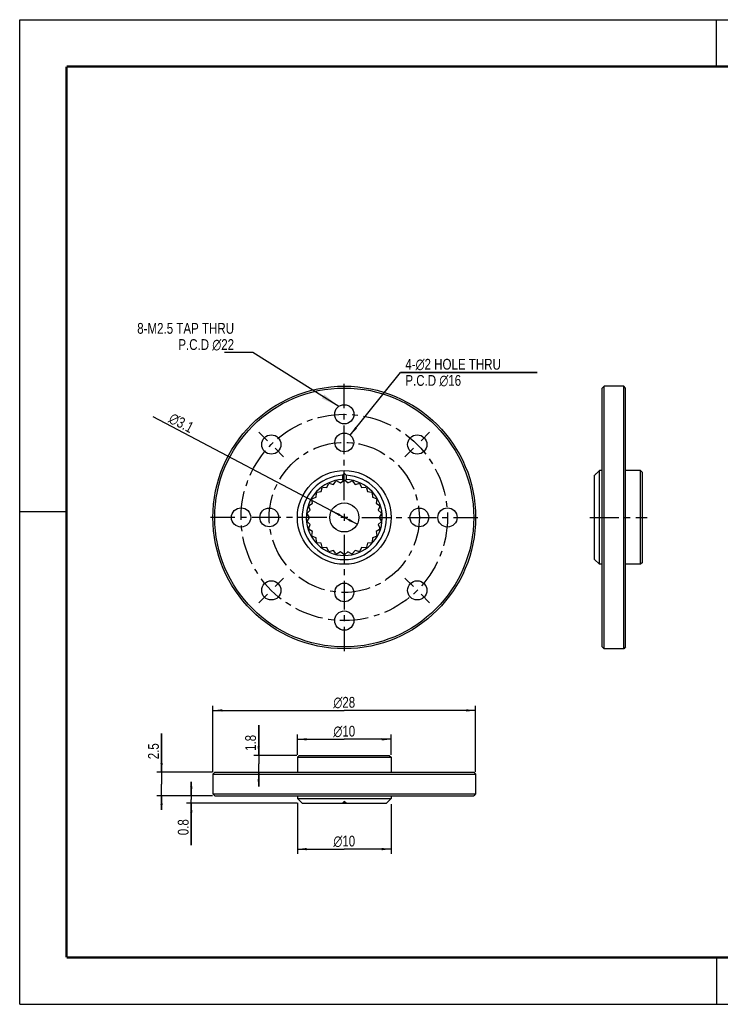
# Model space of a CAD drawing. Header units: millimetres. Extents: x 0 to 149, y 0 to 105.
# Tile 1 of 3: x 0 to 75, y 0 to 105. Entities that reach past the tile are written whole.
import ezdxf

# ---------------------------------------------------------------- set-up
doc = ezdxf.new("R2010")
doc.units = ezdxf.units.MM
doc.header["$LTSCALE"] = 8.1675
doc.linetypes.add('CENTER', pattern=[0.6, 0.375, -0.075, 0.075, -0.075])
doc.layers.get('0').update_dxf_attribs({"linetype": 'CONTINUOUS'})
for name, color, linetype in [('02___PRT_ALL_AXES', 7, 'CONTINUOUS'), ('7_ALL_FEATURES', 7, 'CONTINUOUS'), ('8_ALL_NOTES_BALLOONS_SYMBOLS_GT', 7, 'CONTINUOUS')]:
    doc.layers.add(name, color=color, linetype=linetype)
doc.styles.get("Standard").update_dxf_attribs({"font": 'txt', "width": 0.8})
doc.styles.add('TEXTSTYLE_1', font='gdt', dxfattribs={"width": 0.8})
doc.dimstyles.new('DIMSTYLE_1', dxfattribs={"dimtxt": 1.15, "dimasz": 1, "dimexe": 0.18, "dimexo": 0.0625, "dimgap": 0.09, "dimtad": 1, "dimdec": 3, "dimdsep": 46, "dimtxsty": 'Standard', "dimblk": '_FILLED', "dimblk1": '_FILLED', "dimblk2": '_FILLED', "dimcen": 0.09, "dimadec": 0, "dimazin": 0, "dimtp": 0.02, "dimtfac": 1, "dimtdec": 3, "dimtofl": 0, "dimtmove": 0, "dimatfit": 3, "dimldrblk": '_FILLED', "dimfxl": 0, "dimtolj": 1, "dimarcsym": 0})
doc.dimstyles.new('DIMSTYLE_3', dxfattribs={"dimtxt": 1.15, "dimasz": 1, "dimexe": 0.18, "dimexo": 0.0625, "dimgap": 0.09, "dimtad": 1, "dimdec": 3, "dimdsep": 46, "dimtxsty": 'Standard', "dimblk": '_FILLED', "dimblk1": '_FILLED', "dimblk2": '_FILLED', "dimcen": 0.09, "dimadec": 0, "dimazin": 0, "dimtp": 0.001, "dimtm": 0.001, "dimtfac": 1, "dimtdec": 3, "dimtofl": 0, "dimtmove": 0, "dimatfit": 3, "dimldrblk": '_FILLED', "dimfxl": 0, "dimtolj": 1, "dimarcsym": 0})
doc.dimstyles.new('DIMSTYLE_4', dxfattribs={"dimtxt": 1.15, "dimasz": 1, "dimexe": 0.18, "dimexo": 0.0625, "dimgap": 0.09, "dimtad": 1, "dimdec": 3, "dimdsep": 46, "dimtxsty": 'Standard', "dimblk": '_FILLED', "dimblk1": '_FILLED', "dimblk2": '_FILLED', "dimcen": 0.09, "dimadec": 0, "dimazin": 0, "dimtp": 0.001, "dimtm": 0.001, "dimtfac": 1, "dimtdec": 3, "dimtofl": 0, "dimtmove": 0, "dimatfit": 3, "dimldrblk": '_FILLED', "dimfxl": 0, "dimtolj": 1, "dimarcsym": 0})
doc.dimstyles.get("Standard").update_dxf_attribs({"dimtxt": 1.15, "dimasz": 2, "dimexe": 0.18, "dimexo": 0.0625, "dimgap": 0.09, "dimtad": 1, "dimdec": 3, "dimdsep": 46, "dimtxsty": 'Standard', "dimblk": '_FILLED', "dimblk1": '_FILLED', "dimblk2": '_FILLED', "dimcen": 0.09, "dimadec": 0, "dimazin": 0, "dimtol": 1, "dimtp": 0.0005, "dimtm": 0.0005, "dimtfac": 1, "dimtdec": 3, "dimtofl": 0, "dimtmove": 0, "dimatfit": 3, "dimldrblk": '_FILLED', "dimfxl": 0, "dimtolj": 1, "dimarcsym": 0})

# ---------------------------------------------------------------- blocks, each defined once
blk = doc.blocks.new('_FILLED')
at = {"color": 0, "linetype": 'ByBlock'}
blk.add_solid([(0, 0), (-1, 0.125), (-1, -0.125)], dxfattribs=at)
blk = doc.blocks.new('*D1')
at = {"color": 2, "linetype": 'Continuous'}
for p, q in [((35.22, 60.7), (40.6, 67.39)), ((40.6, 67.39), (55.16, 67.39)), ((55.16, 67.39), (40.6, 67.39))]:
    blk.add_line(p, q, dxfattribs=at)
at = {"color": 2, "linetype": 'Continuous', "rotation": 231.2121706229}
blk.add_blockref('_FILLED', (35.22, 60.7), dxfattribs=at)
at = {"color": 2, "linetype": 'Continuous', "insert": (41.1, 68.83), "char_height": 1.15, "width": 13.4933, "attachment_point": 1, "line_spacing_factor": 0.9}
blk.add_mtext('4-\\Fgdt;{\\Fgdt;n}\\Ftxt;2 HOLE THRU\\PP.C.D \\Fgdt;{\\Fgdt;n}\\Ftxt;16', dxfattribs=at)
blk = doc.blocks.new('*D3')
at = {"color": 2, "linetype": 'Continuous'}
for p, q in [((20.59, 24.79), (20.59, 31.84)), ((48.59, 24.79), (48.59, 31.84)), ((20.59, 31.34), (34.59, 31.34)), ((48.59, 31.34), (34.59, 31.34))]:
    blk.add_line(p, q, dxfattribs=at)
at = {"color": 2, "linetype": 'Continuous', "rotation": 180}
blk.add_blockref('_FILLED', (20.59, 31.34), dxfattribs=at)
at = {"color": 2, "linetype": 'Continuous'}
blk.add_blockref('_FILLED', (48.59, 31.34), dxfattribs=at)
at = {"color": 2, "linetype": 'Continuous', "insert": (34.59, 32.78), "char_height": 1.15, "width": 3.3733, "attachment_point": 2, "line_spacing_factor": 0.9, "style": 'TEXTSTYLE_1'}
blk.add_mtext('{\\Fgdt;n}\\Ftxt;28', dxfattribs=at)
blk = doc.blocks.new('*D4')
at = {"color": 2, "linetype": 'Continuous'}
for p, q in [((29.59, 26.59), (29.59, 28.76)), ((39.59, 26.59), (39.59, 28.76)), ((29.59, 28.26), (34.59, 28.26)), ((39.59, 28.26), (34.59, 28.26))]:
    blk.add_line(p, q, dxfattribs=at)
at = {"color": 2, "linetype": 'Continuous', "rotation": 180}
blk.add_blockref('_FILLED', (29.59, 28.26), dxfattribs=at)
at = {"color": 2, "linetype": 'Continuous'}
blk.add_blockref('_FILLED', (39.59, 28.26), dxfattribs=at)
at = {"color": 2, "linetype": 'Continuous', "insert": (34.59, 29.7), "char_height": 1.15, "width": 3.3733, "attachment_point": 2, "line_spacing_factor": 0.9, "style": 'TEXTSTYLE_1'}
blk.add_mtext('{\\Fgdt;n}\\Ftxt;10', dxfattribs=at)
blk = doc.blocks.new('*D5')
at = {"color": 2, "linetype": 'Continuous'}
for p, q in [((25.47, 26.54), (25.47, 29.78)), ((25.47, 29.78), (25.47, 25.64)), ((29.54, 26.54), (24.97, 26.54)), ((25.47, 23.24), (25.47, 25.64)), ((21.04, 24.74), (25.97, 24.74)), ((25.47, 24.74), (25.47, 23.24))]:
    blk.add_line(p, q, dxfattribs=at)
for p, rotation in [((25.47, 26.54), 270), ((25.47, 24.74), 90)]:
    blk.add_blockref('_FILLED', p, dxfattribs=dict(at, rotation=rotation))
at = {"color": 2, "linetype": 'Continuous', "insert": (24.03, 27.02), "char_height": 1.15, "width": 2.76, "attachment_point": 1, "rotation": 90, "line_spacing_factor": 0.9}
blk.add_mtext('1.8', dxfattribs=at)
blk = doc.blocks.new('*D6')
at = {"color": 2, "linetype": 'Continuous'}
for p, q in [((15.12, 24.74), (15.12, 28.89)), ((15.12, 28.89), (15.12, 23.49)), ((20.54, 24.74), (14.62, 24.74)), ((15.12, 20.74), (15.12, 23.49)), ((20.54, 22.24), (14.62, 22.24)), ((15.12, 22.24), (15.12, 20.74))]:
    blk.add_line(p, q, dxfattribs=at)
for p, rotation in [((15.12, 24.74), 270), ((15.12, 22.24), 90)]:
    blk.add_blockref('_FILLED', p, dxfattribs=dict(at, rotation=rotation))
at = {"color": 2, "linetype": 'Continuous', "insert": (13.68, 26.13), "char_height": 1.15, "width": 2.76, "attachment_point": 1, "rotation": 90, "line_spacing_factor": 0.9}
blk.add_mtext('2.5', dxfattribs=at)
blk = doc.blocks.new('*D7')
at = {"color": 2, "linetype": 'Continuous'}
for p, q in [((18.29, 22.24), (18.29, 23.74)), ((18.29, 23.74), (18.29, 21.84)), ((20.54, 22.24), (17.79, 22.24)), ((29.57, 21.44), (17.79, 21.44)), ((18.29, 16.98), (18.29, 21.84)), ((18.29, 21.44), (18.29, 16.98))]:
    blk.add_line(p, q, dxfattribs=at)
for p, rotation in [((18.29, 22.24), 270), ((18.29, 21.44), 90)]:
    blk.add_blockref('_FILLED', p, dxfattribs=dict(at, rotation=rotation))
at = {"color": 2, "linetype": 'Continuous', "insert": (16.85, 19.74), "char_height": 1.15, "width": 2.76, "attachment_point": 3, "rotation": 90, "line_spacing_factor": 0.9}
blk.add_mtext('0.8', dxfattribs=at)
blk = doc.blocks.new('*D8')
at = {"color": 2, "linetype": 'Continuous'}
for p, q in [((29.59, 21.48), (29.59, 16.05)), ((39.59, 21.36), (39.59, 16.05)), ((29.59, 16.55), (34.59, 16.55)), ((39.59, 16.55), (34.59, 16.55))]:
    blk.add_line(p, q, dxfattribs=at)
at = {"color": 2, "linetype": 'Continuous', "rotation": 180}
blk.add_blockref('_FILLED', (29.59, 16.55), dxfattribs=at)
at = {"color": 2, "linetype": 'Continuous'}
blk.add_blockref('_FILLED', (39.59, 16.55), dxfattribs=at)
at = {"color": 2, "linetype": 'Continuous', "insert": (34.59, 17.98), "char_height": 1.15, "width": 3.3733, "attachment_point": 2, "line_spacing_factor": 0.9, "style": 'TEXTSTYLE_1'}
blk.add_mtext('{\\Fgdt;n}\\Ftxt;10', dxfattribs=at)
blk = doc.blocks.new('*D9')
at = {"color": 2, "linetype": 'Continuous'}
for p, q in [((34.59, 51.92), (14.21, 62.64)), ((33.22, 52.64), (34.59, 51.92)), ((35.97, 51.2), (34.59, 51.92))]:
    blk.add_line(p, q, dxfattribs=at)
for p, rotation in [((33.22, 52.64), 152.2678725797), ((35.97, 51.2), 332.2678725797)]:
    blk.add_blockref('_FILLED', p, dxfattribs=dict(at, rotation=rotation))
at = {"color": 2, "linetype": 'Continuous', "insert": (18.68, 61.91), "char_height": 1.15, "width": 4.2933, "attachment_point": 3, "rotation": 332.2679, "line_spacing_factor": 0.9, "style": 'TEXTSTYLE_1'}
blk.add_mtext('{\\Fgdt;n}\\Ftxt;3.1', dxfattribs=at)

msp = doc.modelspace()

# ---------------------------------------------------------------- linework, layer by layer
at = {"color": 7, "linetype": 'Continuous'}
for p, q in [((0, 0), (0, 105)), ((0, 105), (148.5, 105)), ((74.25, 100), (74.25, 105)), ((5, 52.5), (0, 52.5)), ((74.25, 5), (74.25, 0)), ((0, 0), (148.5, 0))]:
    msp.add_line(p, q, dxfattribs=at)
at = {"color": 7, "linetype": 'Continuous', "const_width": 0.25}
for points in [[(5, 100), (5, 5)], [(143.5, 100), (5, 100)], [(5, 5), (143.5, 5)]]:
    msp.add_lwpolyline(points, dxfattribs=at)
at = {"layer": '02___PRT_ALL_AXES', "color": 7, "linetype": 'CENTER'}
for p, q in [((34.5936, 53.7762), (34.5936, 66.17)), ((25.5028, 61.0107), (26.4121, 60.1014)), ((43.6843, 61.0107), (42.775, 60.1014)), ((28.128, 58.3856), (27.2187, 59.2949)), ((41.0592, 58.3856), (41.9685, 59.2949)), ((32.7373, 51.92), (20.3436, 51.92)), ((36.4498, 51.92), (48.8436, 51.92)), ((60.7782, 51.92), (66.8782, 51.92)), ((34.5936, 50.0637), (34.5936, 37.67)), ((28.128, 45.4544), (27.2187, 44.5451)), ((41.0592, 45.4544), (41.9685, 44.5451)), ((25.5028, 42.8292), (26.4121, 43.7385)), ((43.6843, 42.8292), (42.775, 43.7385))]:
    msp.add_line(p, q, dxfattribs=at)
at = {"layer": '02___PRT_ALL_AXES', "color": 7, "linetype": 'Continuous'}
for p, q in [((64.3782, 65.92), (62.2782, 65.92)), ((62.0782, 56.92), (61.7782, 56.92)), ((66.1782, 56.92), (64.5782, 56.92)), ((34.9648, 51.92), (34.2223, 51.92)), ((34.5936, 52.2912), (34.5936, 51.5487)), ((62.0782, 46.92), (61.7782, 46.92)), ((66.1782, 46.92), (64.5782, 46.92)), ((64.3782, 37.92), (62.2782, 37.92)), ((29.5936, 26.3448), (29.5936, 24.7448)), ((39.5936, 26.3448), (39.5936, 24.7448)), ((20.5936, 24.5448), (20.5936, 22.4448)), ((48.5936, 24.5448), (48.5936, 22.4448)), ((29.5936, 22.2448), (29.5936, 21.9448)), ((39.5936, 22.2448), (39.5936, 21.9448))]:
    msp.add_line(p, q, dxfattribs=at)
for centre, radius in [((34.5936, 62.92), 1.025), ((34.5936, 59.92), 1), ((26.8154, 59.6981), 1.025), ((42.3718, 59.6981), 1.025), ((23.5936, 51.92), 1.025), ((26.5936, 51.92), 1), ((34.5936, 51.92), 1.55), ((42.5936, 51.92), 1), ((45.5936, 51.92), 1.025), ((26.8154, 44.1418), 1.025), ((42.3718, 44.1418), 1.025), ((34.5936, 43.92), 1), ((34.5936, 40.92), 1.025)]:
    msp.add_circle(centre, radius, dxfattribs=at)
at = {"layer": '02___PRT_ALL_AXES', "color": 7, "linetype": 'CENTER'}
for radius in [11, 8]:
    msp.add_circle((34.5936, 51.92), radius, dxfattribs=at)
at = {"layer": '7_ALL_FEATURES', "color": 7, "linetype": 'Continuous'}
for p, q in [((62.2782, 65.92), (62.0782, 65.72)), ((62.0782, 38.12), (62.0782, 65.72)), ((62.2782, 37.92), (62.2782, 65.92)), ((64.3782, 37.92), (64.3782, 65.92)), ((64.5782, 65.72), (64.3782, 65.92)), ((64.5782, 38.12), (64.5782, 65.72)), ((61.7782, 56.92), (61.4782, 56.62)), ((61.7782, 46.92), (61.7782, 56.92)), ((66.1782, 46.92), (66.1782, 56.92)), ((66.3782, 56.72), (66.1782, 56.92)), ((66.3782, 47.12), (66.3782, 56.72)), ((33.4502, 55.4389), (33.7094, 55.7706)), ((33.8351, 55.7973), (34.2068, 55.5997)), ((34.2068, 55.5997), (34.5293, 55.8703)), ((34.3936, 56.4155), (34.3936, 55.965)), ((34.5936, 55.8937), (34.5936, 56.62)), ((34.9803, 55.5997), (34.6579, 55.8703)), ((34.7936, 56.4155), (34.7936, 55.965)), ((34.9803, 55.5997), (35.352, 55.7973)), ((35.4778, 55.7706), (35.7369, 55.4389)), ((61.2782, 47.42), (61.2782, 56.4155)), ((31.7009, 54.611), (32.1178, 54.6696)), ((32.1178, 54.6696), (32.2196, 55.0781)), ((32.3236, 55.1536), (32.7436, 55.1243)), ((32.7436, 55.1243), (32.9281, 55.5026)), ((33.0456, 55.5549), (33.4502, 55.4389)), ((35.7369, 55.4389), (36.1416, 55.5549)), ((36.259, 55.5026), (36.4436, 55.1243)), ((36.4436, 55.1243), (36.8635, 55.1536)), ((36.9675, 55.0781), (37.0694, 54.6696)), ((37.0694, 54.6696), (37.4862, 54.611)), ((31.2135, 53.4249), (31.1404, 53.8395)), ((31.2046, 53.9508), (31.6002, 54.0948)), ((31.6002, 54.0948), (31.6149, 54.5155)), ((37.5723, 54.5155), (37.5869, 54.0948)), ((37.5869, 54.0948), (37.9825, 53.9508)), ((38.0468, 53.8395), (37.9737, 53.4249)), ((30.6716, 52.3968), (30.9744, 52.6892)), ((30.9744, 52.6892), (30.8167, 53.0796)), ((30.8565, 53.2018), (31.2135, 53.4249)), ((37.9737, 53.4249), (38.3307, 53.2018)), ((38.3704, 53.0796), (38.2127, 52.6892)), ((38.2127, 52.6892), (38.5155, 52.3968)), ((30.8936, 51.92), (30.6582, 52.269)), ((30.6582, 51.571), (30.8936, 51.92)), ((38.529, 52.269), (38.2936, 51.92)), ((38.2936, 51.92), (38.529, 51.571)), ((30.9744, 51.1507), (30.6716, 51.4431)), ((30.8167, 50.7604), (30.9744, 51.1507)), ((31.2135, 50.415), (30.8565, 50.6381)), ((31.1404, 50.0005), (31.2135, 50.415)), ((38.3307, 50.6381), (37.9737, 50.415)), ((37.9737, 50.415), (38.0468, 50.0005)), ((38.5155, 51.4431), (38.2127, 51.1507)), ((38.2127, 51.1507), (38.3704, 50.7604)), ((31.6002, 49.7452), (31.2046, 49.8891)), ((31.6149, 49.3245), (31.6002, 49.7452)), ((37.5869, 49.7452), (37.5723, 49.3245)), ((37.9825, 49.8891), (37.5869, 49.7452)), ((32.1178, 49.1703), (31.7009, 49.2289)), ((32.2196, 48.7619), (32.1178, 49.1703)), ((32.7436, 48.7157), (32.3236, 48.6863)), ((32.9281, 48.3373), (32.7436, 48.7157)), ((33.4502, 48.4011), (33.0456, 48.285)), ((33.7094, 48.0693), (33.4502, 48.4011)), ((35.7369, 48.4011), (35.4778, 48.0693)), ((36.1416, 48.285), (35.7369, 48.4011)), ((36.4436, 48.7157), (36.259, 48.3373)), ((36.8635, 48.6863), (36.4436, 48.7157)), ((37.0694, 49.1703), (36.9675, 48.7619)), ((37.4862, 49.2289), (37.0694, 49.1703)), ((34.2068, 48.2402), (33.8351, 48.0426)), ((34.5293, 47.9696), (34.2068, 48.2402)), ((34.9803, 48.2402), (34.6579, 47.9696)), ((35.352, 48.0426), (34.9803, 48.2402)), ((61.7782, 46.92), (61.2782, 47.42)), ((66.3782, 47.12), (66.1782, 46.92)), ((62.2782, 37.92), (62.0782, 38.12)), ((64.5782, 38.12), (64.3782, 37.92)), ((29.7936, 26.5448), (29.5936, 26.3448)), ((29.5936, 26.3448), (39.5936, 26.3448)), ((29.7936, 26.5448), (39.3936, 26.5448)), ((39.3936, 26.5448), (39.5936, 26.3448)), ((20.7936, 24.7448), (20.5936, 24.5448)), ((20.5936, 24.5448), (48.5936, 24.5448)), ((20.7936, 24.7448), (48.3936, 24.7448)), ((48.3936, 24.7448), (48.5936, 24.5448)), ((20.5936, 22.4448), (20.7936, 22.2448)), ((20.5936, 22.4448), (48.5936, 22.4448)), ((20.7936, 22.2448), (48.3936, 22.2448)), ((48.5936, 22.4448), (48.3936, 22.2448)), ((29.5936, 21.9448), (30.0936, 21.4448)), ((29.5936, 21.9448), (39.5936, 21.9448)), ((30.0936, 21.4448), (39.0936, 21.4448)), ((34.5936, 21.6448), (34.3936, 21.4448)), ((34.7936, 21.4448), (34.5936, 21.6448)), ((39.5936, 21.9448), (39.0936, 21.4448))]:
    msp.add_line(p, q, dxfattribs=at)
at = {"layer": '7_ALL_FEATURES', "color": 9, "linetype": 'Continuous'}
for p, q in [((34.5293, 21.5439), (34.5293, 21.5805)), ((34.6579, 21.5439), (34.6579, 21.5805))]:
    msp.add_line(p, q, dxfattribs=at)
at = {"layer": '7_ALL_FEATURES', "color": 7, "linetype": 'Continuous'}
for radius in [14, 13.8, 5]:
    msp.add_circle((34.5936, 51.92), radius, dxfattribs=at)
for centre, radius, start, end in [((34.5936, 51.92), 4.5, 92.547318, 87.452682), ((34.5936, 51.92), 4.05, 92.830572, 87.169428), ((33.7882, 55.709), 0.1, 62, 142), ((43.7413, 47.4711), 12.9376, 134.996592, 136.263221), ((26.4389, 47.6069), 11.5384, 45.618736, 46.416721), ((34.5936, 55.7937), 0.1, 50, 130), ((25.5458, 47.569), 12.7977, 43.729856, 45.010331), ((42.6904, 47.6669), 11.4551, 133.580379, 134.384163), ((35.399, 55.709), 0.1, 38, 118), ((70.5259, 47.569), 12.7977, 134.989669, 136.270144), ((70.7253, 47.3722), 13.0779, 134.998281, 135.629868), ((31.7148, 54.512), 0.1, 98, 178), ((32.3167, 55.0539), 0.1, 86, 166), ((33.018, 55.4588), 0.1, 74, 154), ((36.1692, 55.4588), 0.1, 26, 106), ((36.8705, 55.0539), 0.1, 14, 94), ((37.4723, 54.512), 0.1, 2, 82), ((31.2388, 53.8568), 0.1, 110, 190), ((37.9483, 53.8568), 0.1, 350, 70), ((30.9095, 53.117), 0.1, 122, 202), ((38.2777, 53.117), 0.1, 338, 58), ((30.7411, 52.3249), 0.1, 134, 214), ((30.7411, 51.5151), 0.1, 146, 226), ((38.4461, 52.3249), 0.1, 326, 46), ((38.4461, 51.5151), 0.1, 314, 34), ((30.9095, 50.7229), 0.1, 158, 238), ((38.2777, 50.7229), 0.1, 302, 22), ((31.2388, 49.9831), 0.1, 170, 250), ((37.9483, 49.9831), 0.1, 290, 10), ((31.7148, 49.3279), 0.1, 182, 262), ((32.3167, 48.7861), 0.1, 194, 274), ((33.018, 48.3812), 0.1, 206, 286), ((36.1692, 48.3812), 0.1, 254, 334), ((36.8705, 48.7861), 0.1, 266, 346), ((37.4723, 49.3279), 0.1, 278, 358), ((33.7882, 48.1309), 0.1, 218, 298), ((34.5936, 48.0463), 0.1, 230, 310), ((35.399, 48.1309), 0.1, 242, 322), ((29.2694, 15.1507), 8.2788, 50.554895, 50.73543), ((39.9177, 15.1507), 8.2788, 129.26457, 129.445105)]:
    msp.add_arc(centre, radius, start, end, dxfattribs=at)
at = {"layer": '7_ALL_FEATURES', "color": 7, "linetype": 'Continuous', "start_tangent": (0.77223728, -0.63533423), "end_tangent": (0.77223728, 0.63533423)}
msp.add_spline([(34.5293, 21.5439), (34.5578, 21.5275), (34.5936, 21.521), (34.6293, 21.5275), (34.6579, 21.5439)], degree=3, dxfattribs=at)

# ---------------------------------------------------------------- texts
at = {"layer": '8_ALL_NOTES_BALLOONS_SYMBOLS_GT', "color": 2, "linetype": 'Continuous', "insert": (22.8471, 72.658), "char_height": 1.15, "width": 13.8, "attachment_point": 3, "line_spacing_factor": 0.9}
msp.add_mtext('8-M2.5 TAP THRU\\PP.C.D \\Fgdt;{\\Fgdt;n}\\Ftxt;22', dxfattribs=at)

# ---------------------------------------------------------------- dimensions: what is measured, and where the dimension line sits
at = {"color": 2, "linetype": 'Continuous'}
dim = msp.add_diameter_dim_2p(p1=(35.22, 60.6994), p2=(33.9671, 59.1405), text='4-<> HOLE THRU\\PP.C.D %%c16', dimstyle='DIMSTYLE_1', dxfattribs=at)
dim.commit()
dim.dimension.update_dxf_attribs({"geometry": '*D1', "text_midpoint": (47.8421, 67.388), "dimtype": 163})
dim = msp.add_diameter_dim_2p(p1=(33.2216, 52.6412), p2=(35.9655, 51.1987), dimstyle='DIMSTYLE_4', dxfattribs=at)
dim.commit()
dim.dimension.update_dxf_attribs({"geometry": '*D9', "text_midpoint": (18.3481, 63.5095), "dimtype": 163})
for base, p1, p2, picture, middle in [((48.5936, 31.3446), (20.5936, 24.7948), (48.5936, 24.7948), '*D3', (33.7502, 32.2071)), ((39.5936, 28.2584), (29.5936, 26.5948), (39.5936, 26.5948), '*D4', (33.7502, 29.1209)), ((39.5936, 16.5455), (29.5936, 21.4754), (39.5936, 21.362), '*D8', (33.7502, 17.408))]:
    dim = msp.add_linear_dim(base=base, p1=p1, p2=p2, text='%%c<>', dimstyle='DIMSTYLE_3', dxfattribs=at)
    dim.commit()
    dim.dimension.update_dxf_attribs({"geometry": picture, "text_midpoint": middle, "dimtype": 160})
for base, p1, p2, angle, picture, middle in [((25.472, 26.5448), (21.0436, 24.7448), (29.5436, 26.5448), 90, '*D5', (24.6095, 28.3993)), ((15.1157, 24.7448), (20.5436, 22.2448), (20.5436, 24.7448), 90, '*D6', (14.2532, 27.5104)), ((18.2876, 21.4448), (20.5436, 22.2448), (29.5654, 21.4448), 270, '*D7', (18.6618, 15.8962))]:
    dim = msp.add_linear_dim(base=base, p1=p1, p2=p2, angle=angle, dimstyle='DIMSTYLE_3', dxfattribs=at)
    dim.commit()
    dim.dimension.update_dxf_attribs({"geometry": picture, "text_midpoint": middle, "dimtype": 160})

# ---------------------------------------------------------------- leaders
at = {"layer": '8_ALL_NOTES_BALLOONS_SYMBOLS_GT', "color": 2, "linetype": 'Continuous', "annotation_type": 0, "has_hookline": 1, "hookline_direction": 1, "text_width": 0.92}
msp.add_leader([(34.0116, 63.7636), (24.8471, 69.4955), (22.8471, 69.4955)], dimstyle='Standard', override={"dimtad": 1}, dxfattribs=at)

doc.saveas('drawing.dxf')
